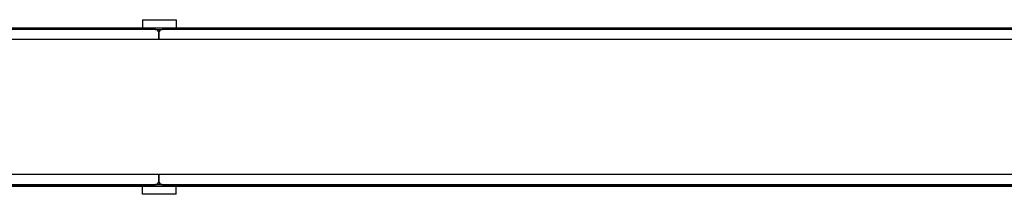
# Model space of a CAD drawing. Header units: millimetres. Extents: x 0 to 420, y 0 to 297.
# Tile 3 of 15: x 130 to 198, y 101 to 113. Entities that reach past the tile are written whole.
import ezdxf

# ---------------------------------------------------------------- set-up
doc = ezdxf.new("R2010")
doc.units = ezdxf.units.MM

msp = doc.modelspace()

# ---------------------------------------------------------------- linework, layer by layer
at = {"color": 7, "linetype": 'Continuous', "lineweight": 25}
for p, q in [((138.88561, 112.56017), (138.88561, 112.00297)), ((138.88561, 112.56017), (141.20725, 112.56017)), ((141.20725, 112.56017), (141.20725, 112.00297)), ((139.76784, 111.88689), (60.36778, 111.88689)), ((70.58299, 112.00297), (209.41701, 112.00297)), ((139.76784, 111.88689), (140.23216, 111.88689)), ((219.63222, 111.88689), (140.23216, 111.88689)), ((221.25737, 111.1904), (58.74263, 111.1904)), ((140, 111.65473), (140, 111.1904)), ((140, 111.1904), (140, 111.65473)), ((221.25737, 101.90384), (58.74263, 101.90384)), ((140, 101.90384), (140, 101.43952)), ((140, 101.43952), (140, 101.90384)), ((60.36778, 101.20735), (139.76784, 101.20735)), ((209.41701, 101.09127), (70.58299, 101.09127)), ((138.88561, 100.53408), (138.88561, 101.09127)), ((140.23216, 101.20735), (139.76784, 101.20735)), ((140.23216, 101.20735), (219.63222, 101.20735)), ((141.20725, 100.53408), (141.20725, 101.09127)), ((141.20725, 100.53408), (138.88561, 100.53408))]:
    msp.add_line(p, q, dxfattribs=at)
at = {"color": 7, "linetype": 'Continuous'}
for p, q in [((61.99293, 112.00297), (218.00707, 112.00297)), ((61.99293, 101.09127), (218.00707, 101.09127))]:
    msp.add_line(p, q, dxfattribs=at)
at = {"color": 7, "linetype": 'Continuous', "lineweight": 25}
for centre, start, end in [((139.76784, 111.65473), 0, 90), ((140.23216, 111.65473), 90, 180), ((139.76784, 101.43952), 270, 0), ((140.23216, 101.43952), 180, 270)]:
    msp.add_arc(centre, 0.23216, start, end, dxfattribs=at)

doc.saveas('drawing.dxf')
